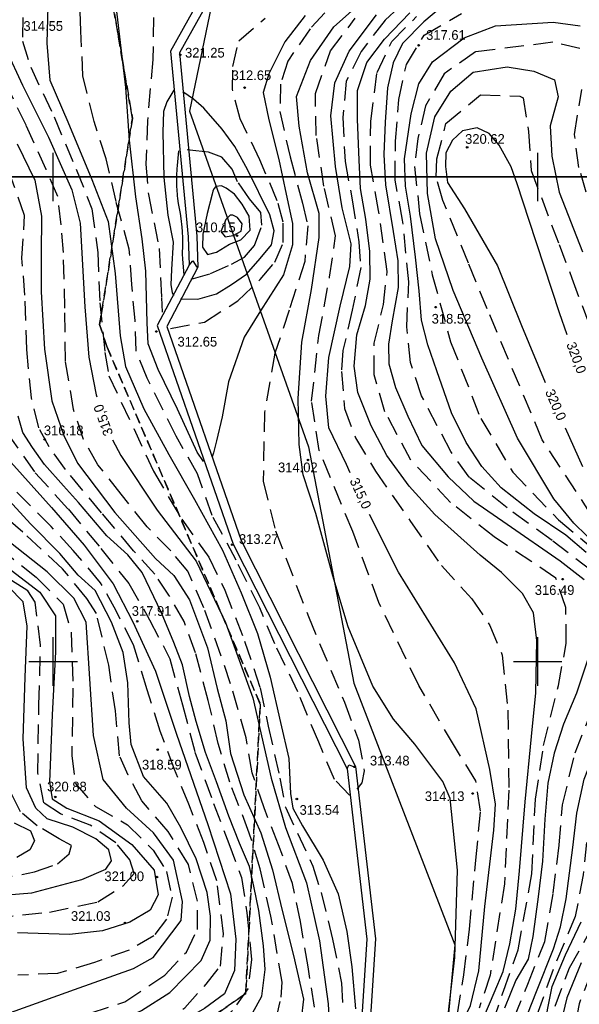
# Model space of a CAD drawing. Extents: x 4615668 to 9249187, y 5334101 to 10688993.
# Tile 66 of 120: x 4667831 to 4667889, y 5336984 to 5337085. Entities that reach past the tile are written whole.
import ezdxf
from ezdxf.enums import TextEntityAlignment as Align

# ---------------------------------------------------------------- set-up
doc = ezdxf.new("R2010")
doc.units = 0
doc.header["$MEASUREMENT"] = 0
for name, pattern in [('GEN7', [13.75, 9.75, -1.5, 1, -1.5]), ('KONTUR', [1.5, 1, -0.5]), ('WARSTWICA', [3, 2, -1])]:
    doc.linetypes.add(name, pattern=pattern)
for name, color, linetype in [('2', 7, 'Continuous'), ('45', 7, 'Continuous'), ('50', 7, 'Continuous'), ('52', 7, 'Continuous'), ('60', 7, 'Continuous'), ('7', 4, 'GEN7')]:
    doc.layers.add(name, color=color, linetype=linetype)
doc.styles.add('txt', font='TXT', dxfattribs={"height": 0.2})

# ---------------------------------------------------------------- blocks, each defined once
blk = doc.blocks.new('*M2221')
at = {"layer": '60', "color": 7, "linetype": 'Continuous'}
for p, q in [((200, 247.5), (200, 250)), ((250, 247.5), (250, 250)), ((200, 197.5), (200, 202.5)), ((250, 197.5), (250, 202.5)), ((197.5, 200), (202.5, 200)), ((247.5, 200), (252.5, 200))]:
    blk.add_line(p, q, dxfattribs=at)
blk.add_lwpolyline([(0, 0), (0, 250), (400, 250), (400, 0)], close=True, dxfattribs=at)
blk = doc.blocks.new('WYS')
at = {"layer": '52', "color": 67, "linetype": 'Continuous'}
blk.add_circle((0, 0), 0.08, dxfattribs=at)

msp = doc.modelspace()

# ---------------------------------------------------------------- linework, layer by layer
at = {"layer": '2', "color": 7, "linetype": 'Continuous'}
msp.add_lwpolyline([(4667925.559, 5337225.858), (4667919.565, 5337202.099), (4667914.468, 5337192.813), (4667905.344, 5337173.627), (4667920.082, 5337161.387), (4667904.489, 5337153.076), (4667895.045, 5337124.565), (4667869.777, 5337120.444), (4667866.23, 5337098.563), (4667852.947, 5337097.718), (4667848.41, 5337075.991), (4667860.719, 5337041.34), (4667865.399, 5337016.965), (4667875.79, 5336989.951), (4667873.871, 5336969.035), (4667888.976, 5336944.594), (4667887.198, 5336915.342), (4667890.005, 5336887.866), (4667889.638, 5336885.847), (4667881.541, 5336848.002), (4667866.003, 5336825.871), (4667859.495, 5336809.317)], dxfattribs=at)
at = {"layer": '45', "color": 219, "linetype": 'Continuous'}
for points in [[(4667852.966, 5337093.824), (4667846.478, 5337082.184), (4667848.289, 5337063.022), (4667848.382, 5337060.077), (4667845.099, 5337053.846), (4667852.914, 5337031.305), (4667864.682, 5337008.094), (4667866.721, 5336990.534), (4667865.521, 5336971.884), (4667865.47, 5336945.056), (4667859.443, 5336911.256), (4667879.927, 5336892.486), (4667882.711, 5336885.747), (4667878.673, 5336879.919), (4667874.081, 5336870.503), (4667879.671, 5336856.16), (4667876.031, 5336853.694), (4667872.183, 5336848.652), (4667869.834, 5336837.168), (4667858.053, 5336819.548), (4667858.564, 5336810.556)], [(4667853.916, 5337093.68), (4667847.4, 5337081.99), (4667849.188, 5337063.079), (4667849.289, 5337059.868), (4667846.077, 5337053.772), (4667853.744, 5337031.658), (4667865.557, 5337008.358), (4667867.624, 5336990.557), (4667866.421, 5336971.854), (4667866.37, 5336944.976), (4667860.416, 5336911.585), (4667880.682, 5336893.014), (4667883.73, 5336885.637), (4667879.452, 5336879.463), (4667875.063, 5336870.463), (4667880.77, 5336855.818), (4667876.657, 5336853.031), (4667873.023, 5336848.27), (4667870.68, 5336836.815), (4667858.969, 5336819.298), (4667859.463, 5336810.607)], [(4667848.382, 5337060.077), (4667848.783, 5337060.528), (4667849.188, 5337059.891)], [(4667864.682, 5337008.094), (4667864.868, 5337008.539), (4667865.46, 5337008.328)]]:
    msp.add_lwpolyline(points, dxfattribs=at)
at = {"layer": '50', "color": 245, "linetype": 'WARSTWICA'}
for points in [[(4667820.9, 5337124.029), (4667826.598, 5337122.866), (4667831.742, 5337120.489), (4667836.684, 5337117.201), (4667839.004, 5337113.913), (4667840.466, 5337110.018), (4667842.067, 5337103.125), (4667843.832, 5337097.611), (4667844.387, 5337094.475), (4667844.74, 5337088.658), (4667844.641, 5337081.296), (4667844.086, 5337074.973), (4667843.935, 5337070.522), (4667844.187, 5337067.386), (4667845.297, 5337061.797), (4667845.549, 5337056.739), (4667845.599, 5337055.221)], [(4667864.94, 5337005.385), (4667863.377, 5337007.003), (4667861.763, 5337010.848), (4667859.594, 5337016.058), (4667857.224, 5337021.015), (4667855.669, 5337024.728), (4667853.248, 5337029.634), (4667850.777, 5337034.237), (4667849.264, 5337038.537), (4667847.045, 5337042.432), (4667844.073, 5337048.42), (4667842.913, 5337051.253), (4667842.812, 5337054.389), (4667842.459, 5337058.082), (4667842.212, 5337061.744), (4667840.85, 5337066.65), (4667839.842, 5337071.051), (4667838.581, 5337074.895), (4667837.422, 5337079.609), (4667837.22, 5337084.263), (4667837.069, 5337088.714)], [(4667864.4, 5337088.342), (4667860.869, 5337084.485), (4667858.559, 5337081.127), (4667857.805, 5337078.763), (4667857.757, 5337075.925), (4667858.797, 5337071.26), (4667860.07, 5337066.483), (4667860.639, 5337064.146), (4667860.309, 5337060.457), (4667858.706, 5337055.444), (4667857.244, 5337050.999), (4667856.165, 5337044.883), (4667856.024, 5337037.789), (4667857.297, 5337032.682), (4667860.692, 5337023.817), (4667864.417, 5337014.973), (4667865.876, 5337011.065), (4667866.441, 5337007.897), (4667866.206, 5337006.667), (4667865.687, 5337006.005)], [(4667872.239, 5337088.687), (4667868.607, 5337085.381), (4667866.131, 5337082.15), (4667864.603, 5337079.081), (4667864.252, 5337075.323), (4667864.476, 5337070.767), (4667865.221, 5337066.833), (4667865.901, 5337062.496), (4667866.099, 5337059.836), (4667865.223, 5337055.434), (4667864.259, 5337051.281), (4667864.106, 5337049.095), (4667864.413, 5337045.293), (4667865.551, 5337042.269), (4667867.611, 5337038.819), (4667871.218, 5337033.646), (4667874.412, 5337029.089), (4667877.568, 5337025.639), (4667879.43, 5337022.914), (4667880.698, 5337019.823), (4667881.267, 5337014.173), (4667881.377, 5337005.91), (4667880.916, 5336996.238), (4667879.449, 5336986.811), (4667878.31, 5336983.405)], [(4667889.879, 5337028.559), (4667885.848, 5337031.665), (4667881.204, 5337035.029), (4667877.279, 5337038.212), (4667875.376, 5337040.864), (4667872.377, 5337046.59), (4667871.223, 5337050.035), (4667870.836, 5337053.722), (4667871.062, 5337058.348), (4667870.421, 5337064.722), (4667869.647, 5337068.863), (4667869.679, 5337072.874), (4667870.034, 5337077.176), (4667870.808, 5337080.803), (4667872.646, 5337083.811), (4667876.484, 5337086.043)], [(4667831.222, 5337085.625), (4667831.184, 5337083.199), (4667832.04, 5337080.512), (4667834.456, 5337075.388), (4667836.725, 5337069.978), (4667838.362, 5337065.91), (4667838.956, 5337061.384), (4667839.179, 5337056.197), (4667839.7, 5337051.084), (4667840.11, 5337048.674), (4667842.677, 5337043.226), (4667844.716, 5337038.81), (4667847.617, 5337033.884), (4667850.408, 5337029.966), (4667852.082, 5337026.533), (4667854.115, 5337021.296), (4667855.714, 5337016.482), (4667856.533, 5337012.527), (4667857.761, 5337007.14), (4667858.319, 5337004.155), (4667859.584, 5337001.468), (4667861.146, 5336998.072), (4667862, 5336995.333), (4667863.19, 5336990.519), (4667864.121, 5336986.004), (4667864.453, 5336978.786)], [(4667846.451, 5337053.562), (4667849.981, 5337054.219), (4667853.41, 5337056.395), (4667855.73, 5337058.62), (4667857.243, 5337060.391), (4667858.1, 5337062.414), (4667858.1, 5337064.538), (4667857.484, 5337066.727), (4667855.69, 5337070.969), (4667853.659, 5337075.181), (4667852.852, 5337078.216), (4667852.903, 5337080.593), (4667853.508, 5337083.223), (4667856.229, 5337085.579)], [(4667876.071, 5336982.822), (4667876.735, 5336986.866), (4667877.309, 5336991.562), (4667877.973, 5336998.672), (4667878.459, 5337003.747), (4667877.972, 5337006.858), (4667875.756, 5337010.457), (4667872.079, 5337016.724), (4667867.966, 5337025.275), (4667865.264, 5337032.608), (4667861.817, 5337040.97), (4667861.019, 5337046.036), (4667861.773, 5337052.836), (4667862.879, 5337058.852), (4667863.499, 5337063.118), (4667862.303, 5337068.229), (4667861.505, 5337073.473), (4667861.416, 5337077.795), (4667862.966, 5337082.195), (4667865.536, 5337085.573)], [(4667878.709, 5336979.037), (4667880.815, 5336985.156), (4667882.344, 5336989.416), (4667883.74, 5336997.264), (4667884.122, 5337004.988), (4667884.97, 5337010.517), (4667886.502, 5337016.692), (4667887.295, 5337021.04), (4667887.268, 5337024.772), (4667886.228, 5337027.79), (4667879.859, 5337032.056), (4667875.372, 5337035.596), (4667871.277, 5337039.946), (4667868.596, 5337044.94), (4667867.482, 5337048.757), (4667867.482, 5337052.023), (4667868.44, 5337056.029), (4667868.823, 5337059.432), (4667867.944, 5337065.723), (4667867.096, 5337070.415), (4667867.124, 5337074.894), (4667867.78, 5337079.971), (4667869.312, 5337083.181), (4667871.853, 5337085.743)], [(4667888.715, 5337082.446), (4667885.91, 5337083.086), (4667877.937, 5337082.082), (4667874.698, 5337079.838), (4667872.761, 5337076.522), (4667871.993, 5337073.139), (4667871.659, 5337070.258), (4667872.166, 5337065.385), (4667873.47, 5337059.102), (4667875.373, 5337052.169), (4667878.479, 5337044.252), (4667881.785, 5337038.726), (4667886.486, 5337033.821), (4667891.929, 5337029.266)], [(4667861.328, 5336983.524), (4667860.658, 5336987.666), (4667859.876, 5336992.35), (4667859.058, 5336996.268), (4667857.613, 5337000.275), (4667856.125, 5337004.081), (4667854.897, 5337007.701), (4667854.264, 5337011.32), (4667852.667, 5337016.889), (4667851.7, 5337019.725), (4667849.914, 5337024.725), (4667848.24, 5337028.494), (4667846.497, 5337030.596), (4667844.042, 5337033.097), (4667841.363, 5337036.455), (4667838.982, 5337039.478), (4667837.494, 5337042.09), (4667836.454, 5337045.177), (4667835.635, 5337050.178), (4667835.562, 5337055.643), (4667835.413, 5337061.39), (4667835.193, 5337064.249), (4667834.821, 5337067.159), (4667833.63, 5337069.958), (4667831.555, 5337074.526), (4667829.881, 5337077.997)], [(4667890.214, 5337064.751), (4667888.611, 5337070.177), (4667888.147, 5337073.574), (4667888.915, 5337078.229)], [(4667889.955, 5337034.217), (4667884.829, 5337042.063), (4667879.148, 5337055.566), (4667877.212, 5337060.306), (4667874.577, 5337066.748), (4667873.876, 5337069.168), (4667873.954, 5337071.041), (4667874.888, 5337074.71), (4667878.468, 5337077.676), (4667882.514, 5337077.52), (4667882.869, 5337077.34), (4667883.409, 5337073.889), (4667883.681, 5337069.87), (4667886.561, 5337062.221), (4667887.879, 5337058.732), (4667889.98, 5337053.112)], [(4667847.276, 5337071.868), (4667847.148, 5337070.369), (4667847.122, 5337070.022), (4667847.089, 5337069.327), (4667847.082, 5337068.863), (4667847.084, 5337068.554), (4667847.094, 5337068.141), (4667847.102, 5337067.935), (4667847.148, 5337067.242), (4667847.176, 5337066.978), (4667847.258, 5337066.454), (4667847.456, 5337065.41), (4667847.532, 5337064.885), (4667847.625, 5337063.991), (4667847.663, 5337063.544), (4667847.703, 5337062.872), (4667847.709, 5337062.634), (4667847.705, 5337062.157), (4667847.685, 5337061.205), (4667847.703, 5337060.73), (4667847.831, 5337059.059)], [(4667848.6, 5337058.631), (4667850.607, 5337059.23), (4667852.743, 5337060.173), (4667854.11, 5337060.901), (4667855.135, 5337062.101), (4667855.903, 5337064.2), (4667855.775, 5337065.528), (4667854.622, 5337066.942), (4667853.384, 5337068.698), (4667852.828, 5337069.983), (4667851.76, 5337071.226), (4667850.394, 5337071.74), (4667849.07, 5337071.868), (4667848.173, 5337071.997)], [(4667857.347, 5336982.143), (4667857.868, 5336984.531), (4667857.98, 5336986.098), (4667856.827, 5336992.905), (4667855.711, 5336997.793), (4667854.595, 5337001.487), (4667852.589, 5337006.72), (4667851.399, 5337010.713), (4667850.357, 5337015.154), (4667849.055, 5337020.079), (4667847.871, 5337023.301), (4667846.308, 5337026.026), (4667844.857, 5337028.19), (4667842.662, 5337030.615), (4667839.351, 5337034.534), (4667835.64, 5337038.982), (4667833.929, 5337041.333), (4667832.887, 5337043.31), (4667832.106, 5337046.408), (4667831.622, 5337051.371), (4667831.437, 5337056.978), (4667831.14, 5337060.822), (4667831.326, 5337063.732), (4667831.4, 5337065.225), (4667830.098, 5337068.919)], [(4667851.924, 5337064.228), (4667851.662, 5337063.57), (4667852.108, 5337063.018), (4667852.947, 5337063.149), (4667853.76, 5337063.597), (4667853.865, 5337064.359), (4667853.393, 5337065.017), (4667852.895, 5337065.254), (4667852.606, 5337065.228), (4667852.16, 5337064.807), (4667852.003, 5337064.359)], [(4667829.556, 5337042.838), (4667832.511, 5337038.64), (4667835.896, 5337034.936), (4667839.281, 5337030.861), (4667842.174, 5337027.219), (4667844.31, 5337023.487), (4667846.403, 5337019.474), (4667847.695, 5337014.72), (4667848.988, 5337009.843), (4667850.896, 5337004.534), (4667852.491, 5337000.418), (4667853.784, 5336996.899), (4667854.338, 5336993.257), (4667854.829, 5336988.419), (4667854.46, 5336985.394), (4667852.859, 5336983.171), (4667850.582, 5336981.134), (4667846.212, 5336979.035), (4667842.273, 5336976.442), (4667836.919, 5336973.788), (4667835.15, 5336970.73), (4667832.504, 5336966.285), (4667830.596, 5336961.964)], [(4667830.448, 5336979.995), (4667835.318, 5336981.968), (4667841.738, 5336984.077), (4667845.885, 5336986.812), (4667848.101, 5336989.206), (4667849.237, 5336991.542), (4667849.237, 5336994.448), (4667848.308, 5336998.244), (4667846.228, 5337001.659), (4667843.501, 5337004.794), (4667842.08, 5337007.472), (4667841.216, 5337009.448), (4667840.774, 5337014.082), (4667840.092, 5337018.79), (4667838.833, 5337024.136), (4667837.819, 5337025.686), (4667835.32, 5337028.763), (4667831.229, 5337032.524), (4667825.895, 5337037.099)], [(4667830.21, 5336975.002), (4667836.418, 5336977.937), (4667841.341, 5336980.036), (4667845.096, 5336981.888), (4667847.927, 5336983.431), (4667850.143, 5336985.901), (4667851.62, 5336987.753), (4667851.928, 5336991.086), (4667851.251, 5336996.547), (4667849.897, 5337000.498), (4667848.358, 5337004.449), (4667846.881, 5337008.03), (4667845.404, 5337011.98), (4667844.057, 5337016.262), (4667842.641, 5337020.892), (4667840.856, 5337024.411), (4667839.256, 5337027.312), (4667836.425, 5337030.646), (4667834.148, 5337033.115), (4667830.352, 5337036.901)], [(4667828.742, 5337030.952), (4667832.605, 5337027.875), (4667835.372, 5337025.109), (4667836.224, 5337022.146), (4667836.395, 5337016.447), (4667836.281, 5337009.495), (4667836.623, 5337006.618), (4667838.725, 5337004.225), (4667842.02, 5337002.344), (4667844.691, 5336999.723), (4667846.054, 5336997.501), (4667846.622, 5336994.879), (4667846.054, 5336992.6), (4667844.747, 5336990.89), (4667842.191, 5336989.409), (4667838.611, 5336988.128), (4667834.804, 5336986.988), (4667830.714, 5336986.817)], [(4667828.223, 5336992.739), (4667833.961, 5336993.309), (4667838.961, 5336994.392), (4667841.574, 5336996.044), (4667842.711, 5336997.298), (4667842.256, 5336998.723), (4667840.836, 5337000.489), (4667838.166, 5337002.313), (4667835.098, 5337003.452), (4667833.393, 5337004.592), (4667832.77, 5337007.697), (4667832.883, 5337014.706), (4667833.054, 5337020.884), (4667832.483, 5337025.322), (4667831.747, 5337026.468), (4667829.816, 5337027.722)], [(4667895.849, 5337026.409), (4667899.789, 5337023.896), (4667900.825, 5337022.188), (4667899.89, 5337020.346), (4667897.185, 5337018.537), (4667894.113, 5337014.216), (4667891.052, 5337007.629), (4667889.689, 5337003.499), (4667889.055, 5336997.169), (4667888.22, 5336992.881), (4667885.952, 5336987.403), (4667884.182, 5336982.479)], [(4667881.887, 5336982.355), (4667883.338, 5336985.893), (4667885.08, 5336990.293), (4667885.95, 5336995.274), (4667886.563, 5337000.271), (4667886.917, 5337004.379), (4667888.207, 5337009.749), (4667891.042, 5337016.938)], [(4667828.18, 5336996.625), (4667832.423, 5336997.476), (4667834.816, 5336998.292), (4667836.013, 5336999.348), (4667836.252, 5337000.212), (4667834.96, 5337000.884), (4667832.71, 5337002.229), (4667830.988, 5337003.669), (4667829.982, 5337005.685)], [(4667886.155, 5336983.607), (4667887.634, 5336987.588), (4667890.28, 5336992.271)], [(4667889.879, 5336987.057), (4667888.634, 5336983.865), (4667888.046, 5336980.811)]]:
    msp.add_lwpolyline(points, dxfattribs=at)
at = {"layer": '50', "color": 7, "linetype": 'Continuous'}
for points in [[(4667816.487, 5337113.916), (4667824.822, 5337111.826), (4667828.587, 5337110.073), (4667832.182, 5337107.018), (4667834.4, 5337103.849), (4667835.678, 5337098.927), (4667833.526, 5337093.465), (4667830.501, 5337088.206), (4667829.332, 5337085.759), (4667829.521, 5337082.303), (4667831.187, 5337078.657), (4667833.874, 5337073.282), (4667836.297, 5337067.851), (4667837.13, 5337064.42), (4667837.622, 5337055.798), (4667838.039, 5337050.595), (4667838.798, 5337046.716), (4667838.854, 5337046.512)], [(4667865.011, 5337038.661), (4667864.62, 5337039.511), (4667862.803, 5337043.309), (4667862.503, 5337046.552), (4667862.806, 5337050.54), (4667863.98, 5337055.857), (4667864.964, 5337059.937), (4667865.115, 5337062.292), (4667864.169, 5337066.014), (4667863.487, 5337070.268), (4667862.995, 5337075.508), (4667863.412, 5337078.888), (4667864.888, 5337082.154), (4667867.728, 5337085.914)], [(4667887.392, 5337052.902), (4667886.619, 5337055.154), (4667883.484, 5337064.696), (4667882.223, 5337068.491), (4667881.607, 5337070.234), (4667880.373, 5337072.483), (4667879.364, 5337073.664), (4667878.103, 5337074.254), (4667876.589, 5337073.945), (4667875.58, 5337072.989), (4667874.88, 5337071.668), (4667874.852, 5337070.262), (4667875.048, 5337068.603), (4667876.814, 5337065.905), (4667880.204, 5337060.013), (4667882.67, 5337053.856), (4667885.141, 5337047.989)], [(4667887.175, 5337043.312), (4667888.971, 5337039.325)], [(4667840.479, 5337042.068), (4667841.334, 5337040.449), (4667845.083, 5337034.79), (4667849.124, 5337029.527), (4667852.148, 5337023.198), (4667854.95, 5337015.45), (4667856.843, 5337007.156), (4667858.319, 5337002.067), (4667860.507, 5336996.355), (4667861.832, 5336990.354), (4667862.74, 5336983.844), (4667862.93, 5336980.122), (4667862.437, 5336977.616), (4667861.491, 5336976.172), (4667859.105, 5336973.894), (4667857.102, 5336971.594), (4667855.814, 5336968.404), (4667855.89, 5336965.214), (4667857.064, 5336962.137), (4667859.786, 5336956.879), (4667862.436, 5336951.106), (4667865.538, 5336945.699)], [(4667874.431, 5336940.12), (4667874.425, 5336940.45), (4667874.576, 5336947.211), (4667874.122, 5336951.199), (4667872.608, 5336956.896), (4667871.697, 5336963.178), (4667871.242, 5336968.381), (4667871.583, 5336972.521), (4667873.357, 5336976.856), (4667875.705, 5336980.16), (4667877.409, 5336983.692), (4667878.279, 5336987.263), (4667878.917, 5336993.915), (4667879.826, 5337001.777), (4667880.015, 5337004.474), (4667879.409, 5337008.044), (4667878.008, 5337014.287), (4667875.774, 5337019.035), (4667869.988, 5337028.4), (4667867.003, 5337034.349)], [(4667829.58, 5336982.841), (4667836.563, 5336985.33), (4667842.631, 5336987.514), (4667844.664, 5336988.64), (4667847.554, 5336992.451), (4667847.693, 5336994.407), (4667846.773, 5336998.68), (4667844.695, 5337001.517), (4667841.925, 5337004.064), (4667839.502, 5337007.016), (4667838.522, 5337011.552), (4667837.772, 5337023.245), (4667836.502, 5337025.734), (4667833.732, 5337028.454), (4667829.115, 5337032.101)], [(4667888.858, 5336988.076), (4667887.372, 5336984.478), (4667886.563, 5336981.182)]]:
    msp.add_lwpolyline(points, dxfattribs=at)
at = {"layer": '50', "color": 216, "linetype": 'Continuous'}
for points in [[(4667875.107, 5336982.733), (4667875.81, 5336988.656), (4667876.092, 5336997.655), (4667875.306, 5337005.059), (4667874.551, 5337006.809), (4667871.69, 5337010.66), (4667869.487, 5337013.245), (4667867.331, 5337016.629), (4667864.805, 5337022.763), (4667863.211, 5337028.027), (4667861.477, 5337034.467), (4667860.166, 5337038.435), (4667859.744, 5337041.585), (4667859.65, 5337046.332), (4667860.024, 5337052.132), (4667861.008, 5337057.585), (4667861.805, 5337062.943), (4667861.806, 5337065.414), (4667860.588, 5337069.598), (4667859.744, 5337074.439), (4667859.463, 5337077.495), (4667860.914, 5337081.188), (4667863.304, 5337084.666), (4667867.288, 5337088.238)], [(4667849.865, 5337039.832), (4667849.209, 5337040.772), (4667847.194, 5337045.237), (4667845.179, 5337049.327), (4667844.148, 5337051.959), (4667844.054, 5337054.121), (4667843.914, 5337059.465), (4667843.539, 5337062.802), (4667842.883, 5337067.127), (4667842.228, 5337072.974), (4667841.853, 5337078.427), (4667840.776, 5337087.424)], [(4667875.408, 5337087.554), (4667872.609, 5337085.197), (4667870.394, 5337082.958), (4667869.432, 5337080.965), (4667868.855, 5337078.372), (4667868.6, 5337074.845), (4667868.472, 5337071.502), (4667868.666, 5337068.387), (4667869.456, 5337063.544), (4667869.926, 5337060.516)], [(4667833.809, 5337086.809), (4667833.716, 5337083.002), (4667833.998, 5337079.166), (4667835.872, 5337074.889), (4667838.356, 5337068.919), (4667840.042, 5337064.576), (4667840.745, 5337059.217), (4667841.26, 5337052.777), (4667841.823, 5337049.615), (4667843.697, 5337045.244), (4667846.275, 5337040.543), (4667848.946, 5337035.89), (4667851.84, 5337030.691), (4667853.761, 5337026.273), (4667855.448, 5337022.09), (4667856.754, 5337017.558), (4667857.832, 5337012.904), (4667858.676, 5337009.191), (4667858.863, 5337005.572), (4667859.098, 5337004.067), (4667860.082, 5337002.234), (4667862.231, 5336998.692), (4667863.778, 5336995.213), (4667864.668, 5336991.312), (4667865.184, 5336987.692), (4667865.558, 5336983.345)], [(4667877.739, 5336979.98), (4667879.847, 5336984.978), (4667880.805, 5336987.208), (4667881.495, 5336990.052), (4667882.108, 5336993.628), (4667882.492, 5336997.588), (4667883.066, 5337004.705), (4667883.718, 5337011.432), (4667884.177, 5337015.969), (4667884.254, 5337021.362), (4667883.909, 5337024.206), (4667882.798, 5337026.206), (4667880.613, 5337028.358), (4667878.428, 5337030.165), (4667873.752, 5337034.356), (4667871.081, 5337037.291), (4667868.781, 5337040.443), (4667867.171, 5337043.519), (4667865.791, 5337046.94), (4667865.408, 5337049.67), (4667865.678, 5337052.91), (4667866.598, 5337055.908), (4667867.058, 5337058.638), (4667867.02, 5337061.483), (4667866.637, 5337064.827), (4667866.064, 5337067.997), (4667865.949, 5337070.918), (4667865.757, 5337075.147), (4667865.756, 5337078.123), (4667866.714, 5337081.006), (4667868.554, 5337083.39), (4667871.16, 5337086.119)], [(4667860.355, 5337085.843), (4667858.246, 5337083.117), (4667856.606, 5337079.826), (4667856.043, 5337077.899), (4667856.606, 5337075.079), (4667857.636, 5337070.99), (4667858.389, 5337067.398), (4667859.045, 5337064.39), (4667859.045, 5337062.18), (4667858.108, 5337059.078), (4667855.765, 5337055.365), (4667854.078, 5337052.638), (4667852.443, 5337048.057), (4667851.787, 5337044.438), (4667851.224, 5337041.947), (4667850.896, 5337040.725), (4667850.756, 5337040.302)], [(4667889.368, 5337030.425), (4667887.253, 5337032.225), (4667884.005, 5337034.432), (4667880.597, 5337037.115), (4667878.588, 5337039.301), (4667876.986, 5337041.787), (4667875.469, 5337044.831), (4667873.932, 5337049.171), (4667873.014, 5337051.871), (4667872.352, 5337054.407), (4667872.117, 5337057.429), (4667871.733, 5337060.922), (4667871.243, 5337065.124), (4667870.709, 5337068.253), (4667870.624, 5337071.061), (4667871.286, 5337075.718), (4667872.098, 5337078.804), (4667873.487, 5337081.055), (4667876.772, 5337083.527), (4667879.999, 5337084.791), (4667885.968, 5337085.175), (4667888.746, 5337084.789)], [(4667890.751, 5337030.856), (4667888.087, 5337033.473), (4667886.021, 5337035.982), (4667882.276, 5337042.227), (4667878.585, 5337050.494), (4667875.649, 5337057.473), (4667873.803, 5337062.797), (4667872.988, 5337067.487), (4667872.879, 5337071.631), (4667873.749, 5337075.393), (4667875.375, 5337078.047), (4667877.712, 5337080.01), (4667881.191, 5337080.556), (4667883.964, 5337080.12), (4667886.084, 5337079.193), (4667886.465, 5337077.448), (4667885.649, 5337074.449), (4667885.812, 5337071.341), (4667886.573, 5337067.633), (4667888.965, 5337061.444)], [(4667846.805, 5337078.134), (4667846.096, 5337076.938), (4667845.751, 5337075.955), (4667845.677, 5337073.803), (4667845.774, 5337069.118), (4667846.193, 5337065.24), (4667846.74, 5337062.448), (4667846.579, 5337059.636), (4667846.497, 5337058.049), (4667846.644, 5337057.277), (4667846.773, 5337056.954)], [(4667847.481, 5337056.599), (4667849.286, 5337056.567), (4667851.219, 5337057.116), (4667852.765, 5337058.085), (4667854.311, 5337059.152), (4667855.729, 5337060.767), (4667856.889, 5337062.189), (4667857.147, 5337063.611), (4667856.728, 5337065.292), (4667854.407, 5337069.96), (4667853.119, 5337072.319), (4667851.798, 5337074.129), (4667849.897, 5337076.294), (4667848.834, 5337077.199), (4667847.738, 5337077.974)], [(4667830.655, 5337072.589), (4667832.457, 5337068.84), (4667833.147, 5337065.149), (4667833.108, 5337061.189), (4667833.112, 5337057.325), (4667833.457, 5337051.405), (4667834.218, 5337046.074), (4667835.445, 5337042.499), (4667836.854, 5337039.64), (4667840.725, 5337034.566), (4667844.903, 5337029.799), (4667846.819, 5337028.069), (4667848.413, 5337025.564), (4667850.291, 5337020.604), (4667851.288, 5337016.414), (4667852.169, 5337013.069), (4667852.668, 5337009.686), (4667854.045, 5337005.436), (4667855.77, 5337001.515), (4667856.996, 5336997.687), (4667857.992, 5336993.496), (4667859.142, 5336988.844), (4667860.176, 5336984.33), (4667859.946, 5336982.292)], [(4667850.748, 5337067.421), (4667850.234, 5337065.399), (4667849.803, 5337063.296), (4667849.782, 5337061.935), (4667850.296, 5337061.192), (4667851.221, 5337061.44), (4667852.558, 5337062.265), (4667853.709, 5337062.698), (4667854.676, 5337063.708), (4667854.573, 5337065.131), (4667853.853, 5337066.389), (4667853.072, 5337067.4), (4667852.208, 5337068.039), (4667851.715, 5337068.287), (4667851.139, 5337068.204), (4667850.934, 5337067.957), (4667850.832, 5337067.709), (4667850.748, 5337067.421)], [(4667869.926, 5337060.516), (4667869.947, 5337057.794), (4667869.328, 5337054.323), (4667868.966, 5337051.932), (4667869.009, 5337049.896), (4667869.693, 5337047.475), (4667870.953, 5337044.492), (4667872.406, 5337041.47), (4667875.108, 5337038.246), (4667877.779, 5337035.738), (4667881.219, 5337033.36), (4667886.677, 5337029.561), (4667889.134, 5337027.632)], [(4667854.92, 5336982.911), (4667855.903, 5336984.647), (4667856.245, 5336987.39), (4667856.053, 5336989.854), (4667855.581, 5336993.502), (4667855.068, 5336995.988), (4667854.62, 5336998.046), (4667853.594, 5337000.424), (4667852.468, 5337003.218), (4667851.207, 5337006.754), (4667850.077, 5337009.805), (4667849.116, 5337012.998), (4667848.432, 5337015.57), (4667847.686, 5337018.835), (4667846.809, 5337021.15), (4667845.527, 5337024.193), (4667843.546, 5337028.374), (4667842.071, 5337030.196), (4667839.892, 5337032.167), (4667836.965, 5337035.596), (4667835.434, 5337037.319), (4667833.469, 5337039.527), (4667832.208, 5337041.284), (4667831.225, 5337042.806), (4667830.755, 5337044.499)], [(4667829.096, 5337040.747), (4667834.178, 5337035.077), (4667837.556, 5337031.192), (4667840.562, 5337027.195), (4667842.588, 5337023.264), (4667844.931, 5337018.204), (4667847.093, 5337011.698), (4667850.328, 5337002.38), (4667852.67, 5336995.197), (4667853.21, 5336990.523), (4667853.074, 5336987.315), (4667852.038, 5336984.875), (4667849.967, 5336983.384), (4667844.607, 5336980.267), (4667838.898, 5336977.719), (4667835.43, 5336976.003), (4667832.907, 5336974.557), (4667831.151, 5336972.388), (4667828.403, 5336968.413)], [(4667826.967, 5336976.468), (4667832.965, 5336978.84), (4667839.295, 5336981.248), (4667843.472, 5336983.175), (4667846.399, 5336985.04), (4667849.623, 5336988.332), (4667850.569, 5336990.442), (4667850.599, 5336992.919), (4667850.233, 5336995.365), (4667849.105, 5336998.832), (4667847.52, 5337002.043), (4667846.087, 5337004.581), (4667843.678, 5337007.303), (4667842.402, 5337010.625), (4667842.189, 5337012.858), (4667842.067, 5337016.971), (4667841.579, 5337020.121), (4667840.39, 5337023.24), (4667838.687, 5337026.497), (4667836.949, 5337028.087), (4667835.059, 5337030.319), (4667832.017, 5337033.396), (4667827.627, 5337038.166)], [(4667830.017, 5337028.604), (4667832.985, 5337026.348), (4667834.581, 5337023.905), (4667834.581, 5337020.198), (4667834.245, 5337013.667), (4667833.995, 5337006.783), (4667834.247, 5337005.013), (4667835.759, 5337004.044), (4667839.119, 5337002.738), (4667842.48, 5337000.295), (4667844.79, 5336997.641), (4667845.199, 5336995.093), (4667844.359, 5336993.534), (4667842.259, 5336992.27), (4667839.445, 5336991.385), (4667836.043, 5336991.006), (4667830.666, 5336991.175)], [(4667825.808, 5336994.793), (4667832.15, 5336995.299), (4667837.316, 5336996.689), (4667839.795, 5336997.742), (4667840.383, 5336998.627), (4667840.089, 5336999.765), (4667838.745, 5337000.902), (4667836.392, 5337002.082), (4667833.746, 5337002.966), (4667832.571, 5337004.045), (4667831.605, 5337006.151), (4667831.269, 5337011.199), (4667831.479, 5337017.56), (4667831.688, 5337022.846), (4667831.268, 5337025.332), (4667829.756, 5337026.89)], [(4667882.874, 5336981.712), (4667884.22, 5336985.141), (4667885.992, 5336989.54), (4667886.698, 5336991.79), (4667887.296, 5336994.705), (4667887.979, 5337000.001), (4667888.385, 5337003.537), (4667889.153, 5337007.038), (4667890.478, 5337010.446), (4667892.484, 5337014.655), (4667894.898, 5337018.962), (4667896.453, 5337022.015), (4667896.859, 5337023.429), (4667896.645, 5337024.543)], [(4667889.501, 5337019.33), (4667888.347, 5337015.923), (4667887.001, 5337012.729), (4667886.064, 5337009.728), (4667885.402, 5337006.621), (4667885.103, 5337002.913), (4667884.868, 5336998.595), (4667884.419, 5336994.909), (4667883.844, 5336990.816), (4667883.374, 5336988.458), (4667882.092, 5336986.315), (4667880.917, 5336983.401)], [(4667830.349, 5337002.535), (4667832.005, 5337001.705), (4667832.444, 5337000.679), (4667831.957, 5336999.75), (4667830.593, 5336998.968)], [(4667884.881, 5336980.781), (4667885.858, 5336985.659), (4667887.217, 5336988.931), (4667888.847, 5336992.311)]]:
    msp.add_lwpolyline(points, dxfattribs=at)
at = {"layer": '60', "color": 7, "linetype": 'Continuous'}
for p, q in [((4667834.354, 5337069.183), (4667834.354, 5337071.683)), ((4667884.354, 5337069.183), (4667884.354, 5337071.683))]:
    msp.add_line(p, q, dxfattribs=at)
msp.add_lwpolyline([(4668034.354, 5337319.183), (4668034.354, 5337069.183), (4667634.354, 5337069.183), (4667634.354, 5337319.183)], dxfattribs=at)
at = {"layer": '7', "color": 245, "linetype": 'KONTUR'}
for p, q in [((4667840.178, 5337088.967), (4667842.532, 5337075.223)), ((4667842.532, 5337075.223), (4667840.178, 5337088.967)), ((4667842.532, 5337075.223), (4667839.154, 5337053.946)), ((4667839.154, 5337053.946), (4667842.532, 5337075.223)), ((4667839.154, 5337053.946), (4667839.901, 5337051.675)), ((4667839.901, 5337051.675), (4667839.154, 5337053.946)), ((4667839.901, 5337051.675), (4667855.726, 5337014.788)), ((4667855.726, 5337014.788), (4667839.901, 5337051.675)), ((4667855.726, 5337014.788), (4667854.23, 5336984.919)), ((4667854.23, 5336984.919), (4667855.726, 5337014.788)), ((4667854.23, 5336984.919), (4667842.874, 5336977.049)), ((4667842.874, 5336977.049), (4667854.23, 5336984.919))]:
    msp.add_line(p, q, dxfattribs=at)

# ---------------------------------------------------------------- block references
at = {"layer": '52', "color": 67, "linetype": 'Continuous'}
for p in [(4667872.066, 5337082.772), (4667847.471, 5337081.793), (4667854.107, 5337078.403), (4667877.077, 5337072.254), (4667853.32, 5337063.134), (4667873.836, 5337055.748), (4667845.005, 5337053.24), (4667833.469, 5337042.111), (4667860.66, 5337039.988), (4667852.824, 5337031.249), (4667886.942, 5337027.686), (4667843.03, 5337023.333), (4667845.143, 5337010.089), (4667865.422, 5337008.315), (4667834.574, 5337005.212), (4667859.503, 5337004.993), (4667877.641, 5337005.565), (4667845.073, 5336996.943), (4667841.761, 5336992.208)]:
    msp.add_blockref('WYS', p, dxfattribs=at)
at = {"layer": '60', "color": 7, "linetype": 'Continuous'}
msp.add_blockref('*M2221', (4667634.354, 5336819.183), dxfattribs=at)

# ---------------------------------------------------------------- texts
at = {"layer": '50', "color": 6, "linetype": 'Continuous', "style": 'txt'}
for s, rotation, p in [('320,0', 290.61019, (4667888.27, 5337050.508)), ('320,0', 293.51184, (4667886.147, 5337045.646)), ('315,0', 109.91765, (4667839.607, 5337044.116)), ('315,0', 294.69149, (4667866.002, 5337036.502))]:
    msp.add_text(s, height=1, rotation=rotation, dxfattribs=at).set_placement(p, align=Align.MIDDLE)
at = {"layer": '52', "color": 67, "linetype": 'Continuous', "style": 'txt'}
for s, p in [('314.55', (4667831.284, 5337084.267)), ('317.61', (4667872.841, 5337083.338)), ('321.25', (4667847.964, 5337081.51)), ('312.65', (4667852.768, 5337079.18)), ('320.62', (4667876.866, 5337072.607)), ('310.15', (4667849.092, 5337063.488)), ('318.52', (4667873.413, 5337054.052)), ('312.65', (4667847.189, 5337051.685)), ('316.18', (4667833.398, 5337042.535)), ('314.02', (4667857.559, 5337038.716)), ('313.27', (4667853.529, 5337031.32)), ('316.49', (4667884.053, 5337026.061)), ('317.91', (4667842.466, 5337023.899)), ('318.59', (4667843.523, 5337008.039)), ('313.48', (4667867.043, 5337008.456)), ('320.88', (4667833.728, 5337005.778)), ('314.13', (4667872.708, 5337004.787)), ('313.54', (4667859.785, 5337003.367)), ('321.00', (4667839.647, 5336996.519)), ('321.03', (4667836.194, 5336992.42))]:
    msp.add_text(s, height=1, dxfattribs=at).set_placement(p)

doc.saveas('drawing.dxf')
